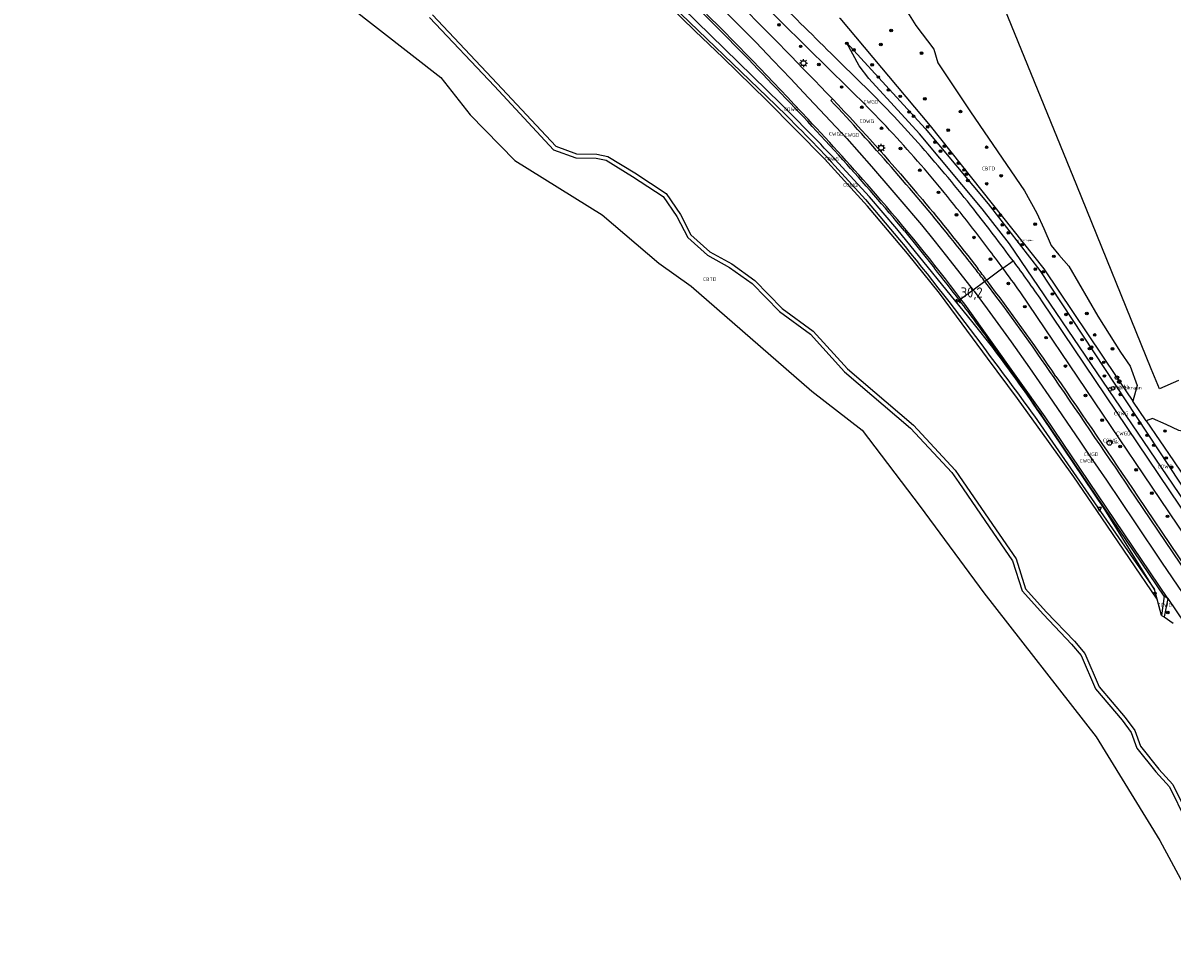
# Model space of a CAD drawing. Header units: metres. Extents: x 159597 to 163409, y 443622 to 446014.
# Tile 36 of 68: x 160769 to 161053, y 445172 to 445402. Entities that reach past the tile are written whole.
import ezdxf
from ezdxf.enums import TextEntityAlignment as Align

# ---------------------------------------------------------------- set-up
doc = ezdxf.new("R2010")
doc.units = ezdxf.units.M
doc.header["$LTSCALE"] = 4
doc.layers.get('0').update_dxf_attribs({"linetype": 'CONTINUOUS'})
for name, color, linetype in [('CBTD', 7, 'CONTINUOUS'), ('COWG', 7, 'CONTINUOUS'), ('CWGD', 7, 'CONTINUOUS'), ('G_BTD', 3, 'CONTINUOUS'), ('G_OWG', 6, 'CONTINUOUS'), ('G_WGD', 7, 'CONTINUOUS'), ('LWGI', 7, 'CONTINUOUS'), ('PPALHM', 10, 'CONTINUOUS'), ('PVGO', 102, 'CONTINUOUS')]:
    doc.layers.add(name, color=color, linetype=linetype)
for name, color, linetype, true_color in [('PBRD', 7, 'CONTINUOUS', 0xbd2877), ('PPAL', 7, 'CONTINUOUS', 0xbd2877), ('PPUT', 7, 'CONTINUOUS', 0xbd2877)]:
    doc.layers.add(name, color=color, linetype=linetype, true_color=true_color)
doc.styles.add('ISO', font='ISO')
doc.styles.get("Standard").update_dxf_attribs({"font": 'ISO'})

# ---------------------------------------------------------------- blocks, each defined once
blk = doc.blocks.new('boom')
at = {"color": 0}
for radius in [0.315, 0.225, 0.135]:
    blk.add_circle((0, 0), radius, dxfattribs=at)
blk = doc.blocks.new('verkeersteller')
at = {"color": 0}
blk.add_circle((0, 0), 0.45, dxfattribs=at)
blk = doc.blocks.new('brandkraan')
at = {"color": 0}
blk.add_circle((0, 0), 0.45, dxfattribs=at)
at = {"color": 0, "style": 'ISO'}
blk.add_attdef('BRANDKRAAN', (0.7, 0), '', height=0.9, dxfattribs=at)
blk = doc.blocks.new('verkeersbord')
at = {"color": 0}
for p, q in [((0.5, 0.32), (-0.5, 0.32)), ((-0.5, 0.32), (0, -0.6)), ((0, -0.6), (0.5, 0.32))]:
    blk.add_line(p, q, dxfattribs=at)
blk = doc.blocks.new('lichtmast')
at = {"color": 0}
for p, q in [((-0.6, 0), (-1, 0)), ((-0.71, 0.71), (-0.42, 0.42)), ((0, 0.6), (0, 1)), ((0.42, 0.42), (0.71, 0.71)), ((0.6, 0), (1, 0)), ((-0.42, -0.42), (-0.71, -0.71)), ((0, -0.6), (0, -1)), ((0.42, -0.42), (0.71, -0.71))]:
    blk.add_line(p, q, dxfattribs=at)
blk.add_circle((0, 0), 0.6, dxfattribs=at)
blk = doc.blocks.new('verkeersbord-pl')
at = {"linetype": 'Continuous'}
blk.add_circle((0, 0), 0.03, dxfattribs=at)
blk = doc.blocks.new('grensmarkering')
at = {"linetype": 'ByBlock', "lineweight": -2}
h = blk.add_hatch(color=0, dxfattribs=at)
h.dxf.hatch_style = 1
h.paths.add_polyline_path([(0.09, 0.55, 0.219912), (0.05, 0.61, -0.457379), (0.04, 0.66, 2.245674), (-0.04, 0.66, -0.457379), (-0.05, 0.61, 0.219912), (-0.09, 0.55), (-0.15, 0.04), (-0.18, 0.04), (-0.18, 0.01, 0.018367), (-0.1, 0, -0.954633), (0.1, 0, 0.018367), (0.18, 0.01), (0.18, 0.04), (0.15, 0.04)])
at = {"linetype": 'ByBlock', "lineweight": -2, "true_color": 0x681648}
h = blk.add_hatch(color=219, dxfattribs=at)
h.dxf.hatch_style = 1
h.paths.add_polyline_path([(0.1, 0, 1), (-0.1, 0, 1)])
at = {"linetype": 'ByBlock', "lineweight": -2}
h = blk.add_hatch(color=0, dxfattribs=at)
h.dxf.hatch_style = 1
h.paths.add_polyline_path([(0.18, -0.04, -0.022381), (0.08, -0.06, -0.528879), (-0.08, -0.06, -0.022381), (-0.18, -0.04), (-0.18, -0.13, 0.083333), (0.18, -0.13)])
at = {"color": 0, "linetype": 'ByBlock', "lineweight": -2}
blk.add_attdef('GRENSMARKERING', (0.5, 0.35), '', height=0.5, dxfattribs=at)
blk = doc.blocks.new('kolk')
at = {"color": 0}
blk.add_circle((0, 0), 0.6, dxfattribs=at)
at = {"color": 0, "linetype": 'Continuous', "style": 'ISO'}
blk.add_attdef('KOLK', (-0.04, -0.26), '', height=0.8, dxfattribs=at)
blk = doc.blocks.new('verklikker')
at = {"color": 0}
blk.add_circle((0, 0), 0.45, dxfattribs=at)
at = {"color": 0, "style": 'ISO'}
blk.add_attdef('VERKLIKKER', (0.7, 0), '', height=0.9, dxfattribs=at)
blk = doc.blocks.new('kilometerpaal')
at = {"color": 0}
for p, q in [((-0.44, 0.44), (0.44, -0.44)), ((-0.44, -0.44), (-0.44, 0.44)), ((0.44, 0.44), (-0.44, -0.44)), ((0.44, -0.44), (0.44, 0.44))]:
    blk.add_line(p, q, dxfattribs=at)
at = {"color": 0, "style": 'ISO'}
blk.add_attdef('KILOMETERPAAL', (0.59, 0.87), '', height=2.5, dxfattribs=at)

msp = doc.modelspace()

# ---------------------------------------------------------------- linework, layer by layer
at = {"layer": 'G_BTD', "linetype": 'Continuous', "transparency": 33554687}
for points in [[(160769.048, 445475.011), (160769.509, 445473.081), (160769.318, 445466.564), (160768.987, 445463.084), (160786.782, 445455.054), (160795.237, 445447.501), (160800.411, 445445.188), (160805.157, 445441.752), (160808.201, 445435.439), (160818.234, 445428.901), (160849.461, 445406.016), (160872.12, 445388.318), (160879.351, 445379.141), (160890.368, 445367.809), (160911.931, 445354.43), (160925.939, 445342.468), (160933.966, 445336.802), (160963.714, 445310.832), (160976.115, 445301.199), (160990.47, 445282.344), (161006.21, 445261.096), (161033.911, 445225.525), (161049.65, 445199.87), (161064.76, 445171.854)], [(161054.241, 445313.524), (161049.539, 445311.432), (161047.461, 445316.36), (161029.105, 445361.647), (161010.585, 445407.018), (161008.638, 445411.632), (161013.437, 445413.609)], [(160985.714, 445407.078), (160989.426, 445401.188), (160993.816, 445395.329), (160994.853, 445391.984), (161002.88, 445379.879), (161016.185, 445360.355), (161019.268, 445354.848), (161020.975, 445351.023), (161022.789, 445346.852), (161024.714, 445344.567), (161027.171, 445341.727), (161034.306, 445329.418), (161039.886, 445320.455), (161042.301, 445317.013), (161044.052, 445312.246), (161042.942, 445308.397)], [(161065.482, 445298.264), (161065.161, 445298.618), (161061.321, 445300.059), (161057.665, 445300.513), (161054.341, 445301.177), (161051.184, 445302.641), (161047.843, 445304.085), (161046.29, 445303.499)]]:
    msp.add_lwpolyline(points, dxfattribs=at)
at = {"layer": 'G_OWG', "linetype": 'Continuous', "transparency": 33554687}
for points in [[(161048.934, 445259.528), (161035.348, 445279.596), (161028.413, 445289.74), (161022.142, 445298.453), (161014.452, 445309.022), (161007.116, 445318.992), (161000.842, 445327.482), (160995.247, 445335.054), (160987.337, 445344.857), (160977.468, 445356.539), (160966.854, 445368.209), (160952.641, 445382.641), (160941.737, 445393.238), (160934.931, 445399.789), (160928.112, 445406.405), (160924.512, 445409.588), (160921.212, 445412.506), (160918.29, 445414.811), (160914.78, 445417.582), (160911.129, 445420.463), (160906.034, 445424.028), (160903.168, 445426.033), (160897.559, 445430.22)], [(160897.559, 445430.22), (160912.147, 445420.144), (160927.107, 445408.219), (160954.831, 445381.521)], [(160956.046, 445381.842), (160928.287, 445409.064), (160913.422, 445421.189), (160912.976, 445421.499)], [(160970.576, 445403.016), (160970.632, 445402.969), (160992.947, 445376.424), (161020.992, 445341.114), (161039.016, 445314.202), (161039.628, 445313.245), (161042.942, 445308.397)], [(161129.521, 445178.859), (161126.397, 445178.614), (161055.772, 445283.519), (161012.542, 445347.269), (161005.752, 445355.924), (160990.259, 445374.451), (160977.814, 445388.056), (160975.385, 445391.198), (160972.277, 445396.939), (160991.697, 445375.709), (161007.217, 445357.149), (161019.997, 445340.639), (161057.227, 445284.244), (161126.837, 445180.859), (161128.221, 445180.879)], [(160969.418, 445366.55), (160976.997, 445358.164), (160985.345, 445348.269)], [(161008.362, 445321.614), (161003.586, 445327.702), (160984.661, 445350.926), (160977.942, 445358.854), (160970.314, 445367.209)], [(161010.904, 445341.213), (161006.889, 445338.264)], [(161046.29, 445303.499), (161042.942, 445308.397)], [(161019.442, 445303.589), (161048.307, 445261.839)], [(161048.307, 445261.839), (161036.027, 445281.629), (161020.702, 445304.399)], [(161046.29, 445303.499), (161053.002, 445293.68), (161097.877, 445227.232), (161107.955, 445212.311), (161107.971, 445212.287)], [(161048.934, 445259.528), (161048.307, 445261.839)], [(161050.667, 445260.264), (161050.042, 445255.449)], [(161050.042, 445255.449), (161048.934, 445259.528)], [(161051.602, 445259.697), (161050.657, 445255.144)], [(161050.042, 445255.449), (161050.657, 445255.144)], [(161050.657, 445255.144), (161052.948, 445253.573)]]:
    msp.add_lwpolyline(points, dxfattribs=at)
for points in [[(160954.831, 445381.521, -0.0116388), (160969.418, 445366.55)], [(160970.314, 445367.209, 0.0084772), (160956.046, 445381.842)], [(160985.345, 445348.269, -0.0117857), (161006.722, 445320.859)], [(161006.722, 445320.859, -0.0047372), (161019.442, 445303.589)], [(161020.702, 445304.399, 0.0140446), (161008.362, 445321.614)]]:
    msp.add_lwpolyline(points, format="xyb", dxfattribs=at)
at = {"layer": 'G_WGD', "linetype": 'Continuous', "transparency": 33554687}
for points in [[(160975.707, 445382.817, -0.0026863), (160943.692, 445414.459)], [(160948.812, 445413.834, 0.0031969), (160978.815, 445384.092)], [(160934.877, 445406.158, -0.0066175), (160953.962, 445386.708)], [(160945.434, 445406.942, -0.0034727), (160968.797, 445383.079)], [(160971.344, 445368.031, 0.0065177), (160953.962, 445386.708)], [(160968.797, 445383.079, -0.0143511), (160991.007, 445358.179)], [(160994.822, 445361.819, 0.0149292), (160981.162, 445377.229)], [(161003.708, 445355.779, 0.0137463), (160990.803, 445371.25)], [(160986.559, 445350.459, 0.0110084), (160971.344, 445368.031)], [(161007.197, 445346.149, 0.0111616), (160994.822, 445361.819)], [(160991.007, 445358.179, -0.0118084), (161004.696, 445341.133)], [(161013.384, 445343.034, 0.0079866), (161003.708, 445355.779)], [(161010.904, 445341.213, 0.0038231), (161007.197, 445346.149)], [(161013.384, 445343.034, -0.006035), (161020.427, 445333.199)], [(161000.156, 445333.319, 0.0043313), (160993.997, 445341.279)], [(161006.889, 445338.264, 0.0016046), (161004.696, 445341.133)], [(161015.127, 445335.394, 0.0043663), (161010.904, 445341.213)], [(161023.986, 445314.511, 0.012679), (161006.889, 445338.264)], [(161008.572, 445321.959, 0.0061679), (161000.156, 445333.319)], [(161020.887, 445304.274, 0.0094618), (161008.572, 445321.959)], [(161023.986, 445314.511, -0.0015129), (161044.111, 445284.967)]]:
    msp.add_lwpolyline(points, format="xyb", dxfattribs=at)
for points in [[(160937.796, 445409.173), (160938.506, 445408.491), (160949.939, 445396.974), (160954.087, 445392.621), (160958.501, 445387.971), (160961.641, 445384.625), (160972.339, 445373.276), (160978.466, 445366.321), (160983.494, 445360.543), (160985.45, 445358.226), (160990.812, 445351.912), (160993.846, 445348.12), (160997.002, 445344.177), (161003.57, 445335.826)], [(160869.376, 445403.113), (160885.342, 445386.158), (160899.936, 445370.474), (160905.481, 445368.463), (160910.517, 445368.401), (160912.974, 445367.907), (160919.488, 445363.92), (160927.004, 445358.954), (160930.41, 445353.998), (160933.08, 445348.826), (160937.977, 445344.481), (160943.417, 445341.442), (160948.979, 445337.471), (160955.699, 445330.512), (160963.361, 445324.935), (160971.797, 445315.641), (160988.093, 445301.708), (160998.304, 445290.757), (161000, 445288.294), (161007.519, 445277.371), (161013.215, 445268.975), (161015.618, 445261.551), (161020.873, 445255.703), (161027.811, 445248.417), (161030.232, 445245.572), (161033.773, 445237.331), (161040.318, 445229.628), (161042.561, 445226.545), (161043.964, 445222.715), (161048.645, 445216.863), (161051.979, 445213.159), (161056.06, 445204.895)], [(160870.068, 445403.837), (160886.072, 445386.842), (160900.504, 445371.332), (160905.663, 445369.461), (160910.623, 445369.399), (160913.344, 445368.853), (160920.024, 445364.764), (160927.718, 445359.68), (160931.27, 445354.512), (160933.884, 445349.45), (160938.559, 445345.301), (160943.953, 445342.288), (160949.635, 445338.231), (160956.357, 445331.27), (160964.033, 445325.683), (160972.495, 445316.359), (160988.785, 445302.432), (160999.086, 445291.385), (161000, 445290.057), (161008.345, 445277.935), (161014.123, 445269.419), (161016.504, 445262.061), (161021.607, 445256.381), (161028.555, 445249.085), (161031.09, 445246.104), (161034.631, 445237.865), (161041.104, 445230.248), (161043.453, 445227.019), (161044.848, 445223.211), (161049.409, 445217.509), (161052.815, 445213.725), (161056.926, 445205.401)], [(160981.162, 445377.229), (160975.707, 445382.817)], [(160990.803, 445371.25), (160984.037, 445378.714), (160978.815, 445384.092)], [(160986.559, 445350.459), (160993.997, 445341.279)], [(161010.904, 445341.213), (161013.384, 445343.034)], [(161006.889, 445338.264), (161006.445, 445337.938), (161003.57, 445335.826)], [(161003.57, 445335.826), (161000.534, 445333.596), (161000.156, 445333.319)], [(161003.57, 445335.826), (161003.808, 445335.523), (161007.001, 445331.191), (161012.954, 445323.063), (161017.43, 445316.663), (161022.215, 445309.674), (161029.866, 445298.501), (161032.326, 445294.801), (161036.497, 445288.871), (161043.507, 445278.377), (161050.053, 445268.665), (161059.297, 445254.998), (161060.91, 445252.612)], [(161067.874, 445257.302), (161051.877, 445281.079), (161015.127, 445335.394)], [(161020.427, 445333.199), (161070.397, 445259.001)], [(161050.667, 445260.264), (161020.887, 445304.274)], [(161044.111, 445284.967), (161064.371, 445254.943)], [(161051.602, 445259.697), (161050.667, 445260.264)], [(161051.602, 445259.697), (161057.799, 445250.517)]]:
    msp.add_lwpolyline(points, dxfattribs=at)
at = {"layer": 'LWGI', "transparency": 33554687}
for points in [[(161000.534, 445333.596, 0.0159256), (160979.414, 445359.625, 0.0090421), (160962.775, 445378.049, 0.0101572), (160935.218, 445406.511)], [(161006.445, 445337.938, 0.0017786), (161004.26, 445340.798, 0.0084225), (160997.717, 445349.074, 0.0192304), (160968.397, 445382.674), (160968.797, 445383.079)], [(161063.915, 445254.636), (161043.656, 445284.659, 0.0014898), (161023.532, 445314.201, 0.0127426), (161006.445, 445337.938)]]:
    msp.add_lwpolyline(points, format="xyb", dxfattribs=at)
msp.add_lwpolyline([(161051.602, 445259.697), (161021.317, 445304.544), (161001.45, 445332.387), (161000.534, 445333.596)], dxfattribs=at)

# ---------------------------------------------------------------- block references
at = {"layer": 'PBRD', "transparency": 33554687}
msp.add_blockref('verklikker', (161038, 445311.571), dxfattribs=at).add_auto_attribs({'VERKLIKKER': 'verkl '})
msp.add_blockref('verkeersbord', (161034.74, 445281.811), dxfattribs=at)
at = {"layer": 'PPAL', "transparency": 33554687}
for name, p in [('lichtmast', (160961.67, 445391.862)), ('lichtmast', (160980.838, 445370.943)), ('verkeersteller', (161039.016, 445314.202)), ('verkeersteller', (161039.628, 445313.245)), ('verkeersbord-pl', (161034.74, 445281.811))]:
    msp.add_blockref(name, p, dxfattribs=at)
msp.add_blockref('grensmarkering', (161014.617, 445347.606), dxfattribs=at).add_auto_attribs({'GRENSMARKERING': 'grenspaal'})
at = {"layer": 'PPALHM', "transparency": 33554687}
msp.add_blockref('kilometerpaal', (160999.877, 445333.114), dxfattribs=at).add_auto_attribs({'KILOMETERPAAL': '30,2'})
at = {"layer": 'PPUT', "transparency": 33554687}
for name, p, values in [('brandkraan', (161037.384, 445311.277), {'BRANDKRAAN': 'Brandkraan'}), ('kolk', (161037.177, 445298.109), {'KOLK': 'Kolk'})]:
    msp.add_blockref(name, p, dxfattribs=at).add_auto_attribs(values)
at = {"layer": 'PVGO', "transparency": 33554687}
for p in [(160955.603, 445401.338), (160983.3, 445399.945), (160960.961, 445396.018), (160972.36, 445396.776), (160980.757, 445396.491), (160974.081, 445395.152), (160990.812, 445394.329), (160965.466, 445391.543), (160978.597, 445391.443), (160980.129, 445388.44), (160971.072, 445385.977), (160982.651, 445385.239), (160985.546, 445383.667), (160991.622, 445383.064), (160976.048, 445380.983), (160987.72, 445379.802), (161000.427, 445379.906), (160988.833, 445378.76), (160992.323, 445376.149), (160980.935, 445375.796), (160997.399, 445375.335), (160985.592, 445370.811), (160994.154, 445372.35), (160996.467, 445371.375), (161006.87, 445371.102), (160995.469, 445370.132), (160997.871, 445369.626), (160990.38, 445365.418), (160999.937, 445367.161), (161001.323, 445365.493), (161001.918, 445364.457), (161002.242, 445362.88), (161006.889, 445362.088), (161010.455, 445364.07), (160994.998, 445359.955), (160999.421, 445354.401), (161008.787, 445356.011), (161010.254, 445354.318), (161010.733, 445351.937), (161018.852, 445352.105), (161003.747, 445348.834), (161012.223, 445349.966), (161015.658, 445347.053), (161007.832, 445343.458), (161023.463, 445344.159), (161018.887, 445340.98), (161020.81, 445340.309), (161012.237, 445337.444), (161023.111, 445334.856), (161016.29, 445331.723), (161026.458, 445329.783), (161031.607, 445330.055), (161027.709, 445327.75), (161021.54, 445324.082), (161030.431, 445323.589), (161033.546, 445324.753), (161032.28, 445321.372), (161032.762, 445321.73), (161037.926, 445321.321), (161026.321, 445317.054), (161032.68, 445318.941), (161035.749, 445317.982), (161035.94, 445314.594), (161039.52, 445313.124), (161031.271, 445309.778), (161039.862, 445310.041), (161035.405, 445303.701), (161043, 445304.993), (161044.629, 445302.944), (161046.482, 445299.943), (161050.909, 445301.018), (161039.82, 445297.21), (161048.113, 445297.486), (161051.191, 445294.366), (161043.757, 445291.422), (161052.489, 445292.098), (161047.666, 445285.676), (161051.519, 445279.952), (161048.393, 445260.94), (161051.58, 445256.214)]:
    msp.add_blockref('boom', p, dxfattribs=at)

# ---------------------------------------------------------------- texts
at = {"layer": 'CBTD', "transparency": 33554687, "style": 'ISO'}
for p in [(161007.314, 445365.854), (160938.505, 445338.513)]:
    msp.add_text('CBTD', height=0.9, dxfattribs=at).set_placement(p, align=Align.MIDDLE_CENTER)
at = {"layer": 'COWG', "transparency": 33554687, "style": 'ISO'}
for p in [(160958.653, 445380.492), (160977.28, 445377.553), (160968.605, 445368.208), (160973.247, 445361.747), (161040.086, 445305.33), (161037.382, 445298.69), (161050.899, 445292.267), (161050.822, 445258.055)]:
    msp.add_text('COWG', height=0.9, dxfattribs=at).set_placement(p, align=Align.MIDDLE_CENTER)
at = {"layer": 'CWGD', "transparency": 33554687, "style": 'ISO'}
for p in [(160978.338, 445382.342), (160969.736, 445374.402), (160973.618, 445374.156), (161040.651, 445300.42), (161031.643, 445293.679), (161032.644, 445295.27)]:
    msp.add_text('CWGD', height=0.9, dxfattribs=at).set_placement(p, align=Align.MIDDLE_CENTER)

doc.saveas('drawing.dxf')
